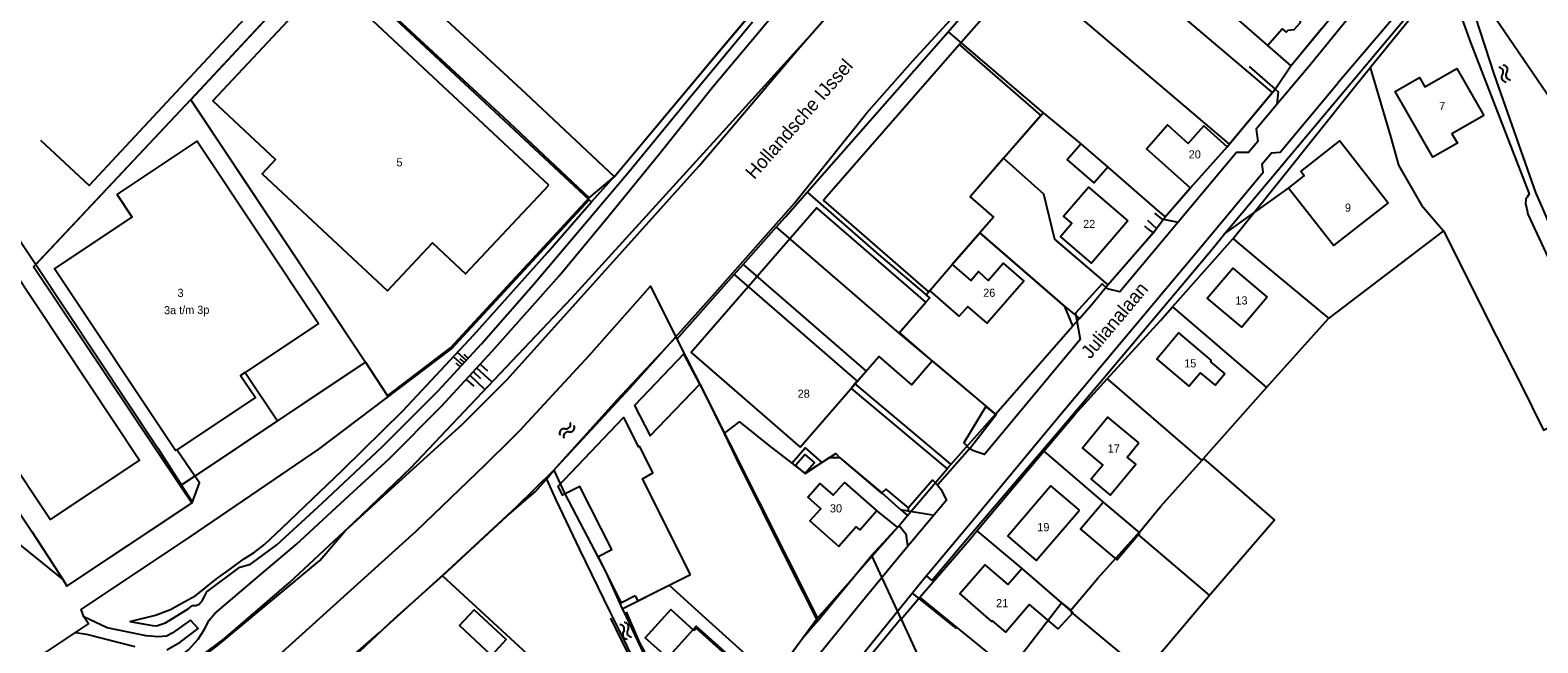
# Model space of a CAD drawing. Extents: x 123992 to 125854, y 449108 to 451911.
# Tile 50 of 175: x 124345 to 124623, y 450545 to 450658. Entities that reach past the tile are written whole.
import ezdxf
from ezdxf.enums import TextEntityAlignment as Align

# ---------------------------------------------------------------- set-up
doc = ezdxf.new("R2010")
doc.units = 0
for name, color, linetype in [('DEFAULT_113', 2, 'CONTINUOUS'), ('DEFAULT_117', 3, 'CONTINUOUS'), ('DEFAULT_118', 3, 'CONTINUOUS'), ('DEFAULT_21', 8, 'CONTINUOUS'), ('DEFAULT_22', 8, 'CONTINUOUS'), ('DEFAULT_4', 1, 'CONTINUOUS'), ('DEFAULT_48', 141, 'CONTINUOUS'), ('DEFAULT_6', 1, 'CONTINUOUS'), ('DEFAULT_66', 9, 'CONTINUOUS'), ('DEFAULT_80', 9, 'CONTINUOUS'), ('DEFAULT_87', 9, 'CONTINUOUS'), ('DEFAULT_99', 9, 'CONTINUOUS'), ('S04_TALUD', 9, 'CONTINUOUS'), ('S05_WATER', 141, 'CONTINUOUS')]:
    doc.layers.add(name, color=color, linetype=linetype)

msp = doc.modelspace()

# ---------------------------------------------------------------- linework, layer by layer
at = {"layer": 'DEFAULT_21'}
for points in [[(124314.149, 450500), (124327.017, 450508.153), (124347.433, 450521.167), (124357.284, 450527.822), (124362.387, 450531.239), (124379.708, 450544.24), (124398.683, 450559.988), (124403.359, 450565.548), (124413.91, 450575.125), (124424.934, 450585.179), (124433.17, 450593.376), (124446.315, 450608.027), (124468.521, 450632.724), (124473.493, 450638.583), (124487.167, 450654.725), (124504.869, 450674.995), (124517.718, 450689.406), (124533.173, 450706.205), (124542.356, 450716.884), (124544.489, 450719.266)], [(124534.381, 450680.072), (124537.068, 450677.631), (124552.452, 450664.816), (124574.21, 450646.337)], [(124374.852, 450645.019), (124399.813, 450671.828), (124399.935, 450671.955)], [(124399.935, 450671.955), (124432.507, 450641.786), (124448.302, 450626.923)], [(124448.302, 450626.923), (124452.937, 450630.76), (124472.269, 450653.889), (124486.372, 450670.742)], [(124514.449, 450657.533), (124520.637, 450664.698), (124526.187, 450670.906)], [(124526.187, 450670.906), (124547.472, 450652.798), (124566.279, 450636.788)], [(124637.962, 450593.095), (124622.791, 450627.895), (124621.68, 450631.042), (124615.19, 450649.62), (124610.792, 450662.978)], [(124574.21, 450646.337), (124574.731, 450646.964), (124577.625, 450651.22), (124583.309, 450658.139)], [(124488.488, 450627.957), (124511.343, 450653.936), (124514.449, 450657.533)], [(124514.449, 450657.533), (124530.726, 450643.618), (124531.974, 450642.586)], [(124592.242, 450650.913), (124596.063, 450638.002), (124597.505, 450632.906), (124601.706, 450625.57), (124605.771, 450620.834)], [(124346.276, 450614.58), (124374.852, 450645.019)], [(124374.852, 450645.019), (124407.101, 450596.612)], [(124566.279, 450636.788), (124574.21, 450646.337)], [(124524.684, 450634.188), (124531.575, 450642.103), (124531.974, 450642.586)], [(124531.974, 450642.586), (124538.914, 450636.846), (124543.876, 450632.56), (124552.992, 450624.628), (124554.461, 450623.421)], [(124554.461, 450623.421), (124559.119, 450628.751), (124565.886, 450636.323), (124566.279, 450636.788)], [(124524.684, 450634.188), (124518.525, 450627.114), (124522.843, 450623.355), (124520.296, 450620.43)], [(124524.684, 450634.188), (124532.056, 450627.647), (124534.075, 450619.258), (124543.883, 450610.851)], [(124335.682, 450630.524), (124346.276, 450614.58)], [(124482.788, 450621.495), (124484.463, 450623.381), (124488.488, 450627.957)], [(124488.488, 450627.957), (124501.624, 450616.464), (124510.446, 450609.001)], [(124407.101, 450596.612), (124411.137, 450590.406), (124422.768, 450599.208), (124448.302, 450626.923)], [(124476.675, 450614.609), (124482.788, 450621.495)], [(124482.788, 450621.495), (124505.393, 450601.926)], [(124543.883, 450610.851), (124552.466, 450620.682), (124552.857, 450621.27), (124554.461, 450623.421)], [(124510.446, 450609.001), (124515.234, 450614.615), (124520.296, 450620.43)], [(124520.296, 450620.43), (124535.976, 450606.872), (124538.668, 450604.631)], [(124555.821, 450606.767), (124566.987, 450619.419)], [(124605.771, 450620.834), (124584.612, 450604.709)], [(124605.771, 450620.834), (124615.564, 450601.317), (124620.044, 450592.507), (124624.223, 450584.046), (124638.668, 450591.447)], [(124311.812, 450616.157), (124345.588, 450565.323), (124351.349, 450556.464), (124352.003, 450555.263), (124375.135, 450570.626), (124375.183, 450570.762), (124373.145, 450573.928)], [(124346.276, 450614.58), (124368.771, 450580.727), (124373.145, 450573.928)], [(124475.016, 450612.74), (124476.675, 450614.609)], [(124476.675, 450614.609), (124499.34, 450594.942), (124497.698, 450593.056)], [(124464.452, 450600.845), (124475.016, 450612.74)], [(124475.016, 450612.74), (124497.698, 450593.056)], [(124538.668, 450604.631), (124540.908, 450607.166), (124543.883, 450610.851)], [(124505.393, 450601.926), (124510.367, 450607.649), (124511.067, 450608.476), (124510.446, 450609.001)], [(124543.8, 450593.519), (124553.604, 450604.303), (124555.821, 450606.767)], [(124555.821, 450606.767), (124573.168, 450591.927)], [(124523.197, 450586.972), (124537.464, 450603.268), (124538.668, 450604.631)], [(124441.801, 450576.65), (124453.501, 450589.693), (124464.277, 450601.192)], [(124505.393, 450601.926), (124523.197, 450586.972)], [(124373.145, 450573.928), (124407.101, 450596.612)], [(124497.285, 450592.582), (124496.568, 450591.747), (124514.281, 450576.909)], [(124497.698, 450593.056), (124497.285, 450592.582)], [(124497.285, 450592.582), (124514.499, 450578.123), (124514.985, 450577.714)], [(124532.095, 450580.144), (124537.792, 450586.91), (124543.8, 450593.519)], [(124543.8, 450593.519), (124561.224, 450578.475)], [(124473.163, 450583.404), (124475.994, 450585.574), (124481.373, 450581.251), (124485.64, 450577.946)], [(124514.985, 450577.714), (124523.197, 450586.972)], [(124485.64, 450577.946), (124488.104, 450580.804), (124491.183, 450578.077)], [(124519.752, 450565.483), (124532.095, 450580.144)], [(124532.095, 450580.144), (124543.036, 450570.785), (124549.65, 450565.196)], [(124485.64, 450577.946), (124488.094, 450576.044), (124491.183, 450578.077)], [(124491.183, 450578.077), (124493.736, 450579.756), (124494.449, 450579.031), (124502.219, 450572.361), (124502.287, 450572.437), (124505.761, 450569.333), (124506.98, 450568.274)], [(124514.281, 450576.909), (124514.499, 450577.166), (124514.985, 450577.714)], [(124561.538, 450578.825), (124574.622, 450567.443), (124562.65, 450553.55)], [(124421.277, 450557.175), (124433.109, 450568.169), (124438.417, 450572.713), (124440.433, 450575.02)], [(124440.433, 450575.02), (124441.801, 450576.65)], [(124440.433, 450575.02), (124442.221, 450571.051), (124446.528, 450562.015), (124452.117, 450550.559), (124453.728, 450547.339), (124461.659, 450531.141), (124465.562, 450522.978), (124467.676, 450518.985)], [(124441.801, 450576.65), (124443.816, 450572.307), (124451.341, 450557.832), (124454.391, 450551.097)], [(124506.98, 450568.274), (124514.281, 450576.909)], [(124500.367, 450560.926), (124505.424, 450566.434), (124506.98, 450568.274)], [(124509.278, 450553.255), (124518.375, 450563.846), (124519.752, 450565.483)], [(124519.752, 450565.483), (124528.054, 450558.523), (124535.367, 450552.205)], [(124549.367, 450564.855), (124562.65, 450553.55)], [(124405.957, 450543.195), (124412.458, 450549.343), (124421.277, 450557.175)], [(124421.277, 450557.175), (124442.341, 450537.723)], [(124454.391, 450551.097), (124463.056, 450555.461), (124469.736, 450549.342), (124482.146, 450538.192)], [(124505.785, 450549.166), (124509.278, 450553.255)], [(124525.775, 450539.796), (124509.278, 450553.255)], [(124562.65, 450553.55), (124550.605, 450539.255)], [(124454.391, 450551.097), (124454.541, 450550.767), (124458.369, 450542.705), (124460.331, 450539.357)], [(124505.76, 450549.221), (124499.988, 450542.247)], [(124537.071, 450550.861), (124537.168, 450550.484), (124550.605, 450539.255)], [(124480.802, 450536.441), (124468.042, 450547.905), (124460.331, 450539.357)], [(124490.414, 450548.79), (124487.675, 450545.659), (124483.471, 450539.918), (124482.146, 450538.192)]]:
    msp.add_lwpolyline(points, dxfattribs=at)
at = {"layer": 'DEFAULT_22'}
for points in [[(124592.242, 450650.913), (124600.152, 450660.614), (124607.915, 450670.317), (124610.792, 450662.978)], [(124566.987, 450619.419), (124575.596, 450630.075), (124589.479, 450647.525), (124592.059, 450650.689)], [(124592.059, 450650.689), (124592.242, 450650.913)], [(124584.612, 450604.709), (124572.428, 450614.839), (124566.987, 450619.419)], [(124434.069, 450582.527), (124435.547, 450583.987), (124448.293, 450597.809), (124459.593, 450610.624), (124464.277, 450601.192)], [(124573.168, 450591.927), (124581.8, 450601.599), (124584.612, 450604.709)], [(124464.277, 450601.192), (124464.452, 450600.845)], [(124464.452, 450600.845), (124469.539, 450590.786), (124473.163, 450583.404)], [(124561.538, 450578.825), (124570.697, 450589.158), (124573.168, 450591.927)], [(124473.163, 450583.404), (124475.407, 450578.834), (124485.102, 450559.295), (124490.414, 450548.79)], [(124362.624, 450520.071), (124377.977, 450531.902), (124389.116, 450540.743), (124416.419, 450565.442), (124429.196, 450577.714), (124434.069, 450582.527)], [(124549.65, 450565.196), (124553.647, 450570.021), (124561.224, 450578.475)], [(124561.224, 450578.475), (124561.538, 450578.825)], [(124537.071, 450550.861), (124542.073, 450556.754), (124549.367, 450564.855)], [(124549.367, 450564.855), (124549.65, 450565.196)], [(124490.414, 450548.79), (124493.102, 450552.149), (124500.367, 450560.926)], [(124500.367, 450560.926), (124505.76, 450549.221)], [(124525.775, 450539.796), (124535.367, 450552.205)], [(124535.367, 450552.205), (124537.071, 450550.861)], [(124505.76, 450549.221), (124505.785, 450549.166)], [(124505.785, 450549.166), (124512.411, 450534.846), (124515.042, 450529.48)]]:
    msp.add_lwpolyline(points, dxfattribs=at)
at = {"layer": 'DEFAULT_4'}
for points in [[(124392.606, 450674.48), (124395.648, 450671.648), (124356.112, 450629.186), (124347.226, 450637.471)], [(124573.337, 450654.975), (124576.041, 450658.069), (124576.764, 450657.438), (124577.131, 450657.858), (124578.271, 450657.944), (124579.398, 450659.233), (124579.181, 450660.332), (124579.835, 450661.079), (124579.457, 450661.41), (124583.632, 450666.187), (124578.008, 450671.102), (124567.995, 450659.645), (124573.337, 450654.975)], [(124440.841, 450629.259), (124400.079, 450667.42), (124378.918, 450644.817), (124390.485, 450633.988), (124388.02, 450631.355), (124411.101, 450609.747), (124419.416, 450618.628), (124425.53, 450612.905), (124440.841, 450629.259)], [(124491.693, 450626.698), (124516.517, 450655.212)], [(124516.517, 450655.212), (124531.575, 450642.103), (124518.525, 450627.114), (124522.843, 450623.355), (124520.296, 450620.43)], [(124613.22, 450642.107), (124607.335, 450638.714), (124608.332, 450636.986), (124603.838, 450634.395), (124596.858, 450646.501), (124601.344, 450649.088), (124602.351, 450647.364), (124608.226, 450650.757), (124613.22, 450642.107)], [(124559.103, 450628.765), (124550.999, 450635.97), (124554.883, 450640.338), (124558.71, 450636.935), (124561.576, 450640.159), (124565.889, 450636.324)], [(124372.278, 450580.416), (124372.055, 450580.268), (124349.758, 450613.789), (124364.078, 450623.315), (124361.282, 450627.52), (124376.043, 450637.34), (124398.414, 450603.711), (124384.863, 450594.697)], [(124565.889, 450636.324), (124559.135, 450628.737), (124559.103, 450628.765)], [(124577.21, 450628.684), (124580.107, 450630.948), (124579.472, 450631.76), (124586.673, 450637.389), (124595.585, 450625.99), (124585.488, 450618.096), (124577.21, 450628.684)], [(124547.579, 450622.655), (124540.914, 450614.871), (124535.183, 450619.777), (124537.262, 450622.206), (124535.732, 450623.516), (124540.318, 450628.872), (124547.579, 450622.655)], [(124510.367, 450607.649), (124490.276, 450625.082), (124467.072, 450598.343), (124487.163, 450580.909)], [(124511.114, 450609.791), (124510.922, 450609.57), (124491.501, 450626.477), (124491.693, 450626.698)], [(124520.296, 450620.43), (124515.234, 450614.615), (124518.65, 450611.64), (124520.085, 450613.289), (124521.837, 450611.645), (124524.625, 450614.847), (124528.431, 450611.534), (124521.676, 450603.775), (124518.103, 450606.886), (124516.528, 450605.077), (124511.114, 450609.791)], [(124573.279, 450608.582), (124568.577, 450603.017), (124562.217, 450608.391), (124566.919, 450613.956), (124573.279, 450608.582)], [(124511.552, 450596.817), (124505.514, 450602.056), (124510.367, 450607.649)], [(124565.483, 450594.417), (124563.728, 450592.333), (124561.005, 450594.626), (124558.92, 450592.15), (124552.916, 450597.207), (124556.932, 450601.974), (124562.97, 450596.888), (124562.796, 450596.68), (124565.483, 450594.417)], [(124487.163, 450580.909), (124501.663, 450597.619), (124507.701, 450592.379), (124511.552, 450596.817)], [(124384.863, 450594.697), (124384.051, 450594.157), (124386.768, 450590.054), (124372.278, 450580.416)], [(124549.628, 450581.687), (124543.919, 450586.412), (124539.222, 450580.735), (124543.003, 450577.606), (124540.83, 450574.979), (124544.337, 450572.078), (124549.056, 450577.783), (124547.478, 450579.088), (124549.628, 450581.687)], [(124501.295, 450569.154), (124498.231, 450565.684), (124497.506, 450566.223), (124494.313, 450562.608), (124488.996, 450567.305), (124490.972, 450569.543), (124488.576, 450571.659), (124490.834, 450574.215), (124493.275, 450572.059), (124495.348, 450574.407), (124501.295, 450569.154)], [(124538.653, 450569.316), (124533.419, 450573.791), (124525.454, 450564.477), (124530.689, 450560.001), (124538.653, 450569.316)], [(124501.295, 450569.154), (124501.368, 450569.09)], [(124529.479, 450551.869), (124525.084, 450546.801), (124522.66, 450548.903), (124522.54, 450548.764), (124516.624, 450553.893), (124521.252, 450559.231), (124525.487, 450555.561)], [(124525.487, 450555.561), (124528.054, 450558.523), (124537.456, 450550.37), (124534.717, 450547.411), (124529.479, 450551.869)], [(124467.62, 450547.072), (124463.326, 450550.934), (124458.647, 450545.73), (124462.974, 450541.841)], [(124467.62, 450547.072), (124468.065, 450547.482), (124476.317, 450540.068), (124470.837, 450533.97), (124462.573, 450541.395), (124462.974, 450541.841)]]:
    msp.add_lwpolyline(points, dxfattribs=at)
at = {"layer": 'DEFAULT_48'}
for points in [[(124350.682, 450500), (124351.603, 450500.65), (124366.336, 450511.198), (124379.674, 450521.174), (124388.516, 450528.218), (124397.591, 450536.223), (124409.605, 450546.669), (124422.172, 450558.078), (124434.996, 450569.949), (124441.742, 450576.576), (124455.818, 450591.794), (124471.516, 450609.382), (124486.083, 450625.843), (124499.508, 450642.573), (124507.891, 450652.132), (124519.171, 450664.41), (124533.958, 450680.992), (124561.655, 450710.721)], [(124625.672, 450644.837), (124615.37, 450660.002), (124611.448, 450665.665), (124610.057, 450664.515), (124607.886, 450663.638), (124610.727, 450655.549), (124621.56, 450627.662), (124621.205, 450627), (124620.948, 450626.658), (124620.914, 450625.819), (124621.142, 450624.842), (124621.348, 450623.884), (124636.67, 450590.859)]]:
    msp.add_lwpolyline(points, dxfattribs=at)
at = {"layer": 'DEFAULT_6'}
for points in [[(124543.876, 450632.56), (124541.387, 450629.679), (124536.426, 450633.965), (124538.914, 450636.846), (124543.876, 450632.56)], [(124332.252, 450628.459), (124365.439, 450578.513), (124348.92, 450567.537), (124315.243, 450618.222)], [(124468.672, 450592.546), (124465.761, 450598.118), (124456.647, 450588.594), (124459.541, 450583.002), (124468.672, 450592.546)], [(124456.773, 450553.469), (124454.243, 450552.195), (124449.942, 450560.737), (124452.471, 450562.011), (124446.6, 450573.671), (124443.402, 450572.061), (124442.572, 450573.708), (124454.653, 450586.373), (124457.409, 450580.901)], [(124466.995, 450557.444), (124458.109, 450575.089), (124460.057, 450576.154), (124457.614, 450581.004), (124457.409, 450580.901)], [(124488.066, 450576.027), (124489.849, 450578.098), (124488.124, 450579.584), (124486.341, 450577.512), (124488.066, 450576.027)], [(124549.818, 450565.055), (124545.645, 450560.116), (124538.863, 450565.846), (124543.036, 450570.785), (124549.818, 450565.055)], [(124457.244, 450552.534), (124466.995, 450557.444)], [(124456.773, 450553.469), (124457.244, 450552.534)], [(124432.997, 450545.41), (124430.298, 450542.505), (124424.378, 450548.002), (124427.076, 450550.908), (124432.997, 450545.41)]]:
    msp.add_lwpolyline(points, dxfattribs=at)
at = {"layer": 'DEFAULT_66'}
msp.add_lwpolyline([(124363.312, 450532.355), (124381.003, 450545.581), (124392.98, 450555.867), (124404.989, 450567.052), (124415.407, 450577.126), (124445.092, 450608.452), (124471.24, 450637.193), (124497.881, 450666.678), (124524.484, 450696.102), (124533.302, 450706.355)], dxfattribs=at)
at = {"layer": 'DEFAULT_80'}
for points in [[(124516.517, 450655.212), (124528.671, 450669.083), (124533.788, 450674.315)], [(124565.889, 450636.324), (124574.726, 450646.958)], [(124372.936, 450573.788), (124345.884, 450614.162), (124374.852, 450645.019), (124374.878, 450644.98)], [(124374.878, 450644.98), (124407.101, 450596.612)], [(124552.992, 450624.628), (124554.461, 450623.421), (124559.103, 450628.765)], [(124565.427, 450620.235), (124577.21, 450628.684)], [(124523.207, 450586.983), (124537.464, 450603.268), (124535.976, 450606.872), (124520.296, 450620.43)], [(124534.341, 450619.025), (124543.883, 450610.851), (124552.249, 450620.433)], [(124511.481, 450556.293), (124518.711, 450564.902), (124534.421, 450583.386), (124542.96, 450593.443), (124563.104, 450617.457)], [(124407.101, 450596.612), (124390.823, 450585.738)], [(124511.552, 450596.817), (124522.496, 450587.561)], [(124468.672, 450592.546), (124490.363, 450549.353)], [(124390.823, 450585.738), (124375.607, 450575.573)], [(124488.066, 450576.027), (124492.61, 450579.016), (124494.449, 450579.031), (124502.238, 450572.481)], [(124375.607, 450575.573), (124372.936, 450573.788)], [(124507.117, 450569.744), (124511.555, 450574.913)], [(124375.079, 450570.589), (124372.936, 450573.788)], [(124455.09, 450550.526), (124457.57, 450544.815), (124465.987, 450529.48), (124469.184, 450521.428)], [(124490.363, 450549.353), (124483.732, 450540.35)]]:
    msp.add_lwpolyline(points, dxfattribs=at)
at = {"layer": 'DEFAULT_87'}
for points in [[(124360.316, 450530.244), (124368.001, 450538.765), (124371.56, 450541.37), (124373.111, 450542.501), (124374.462, 450543.512), (124376.226, 450545.484), (124377.313, 450547.191), (124378.224, 450548.976), (124379.274, 450550.223), (124386.741, 450556.575), (124394.269, 450562.948), (124403.3, 450571.291), (124411.44, 450578.747), (124421.08, 450588.453), (124430.397, 450598.637), (124442.744, 450612.5), (124451.894, 450623.56), (124461.122, 450634.922), (124471.061, 450647.287), (124482.272, 450660.721)], [(124363.61, 450548.778), (124367.795, 450548.013), (124368.575, 450547.959), (124370.21, 450548.492), (124372.3, 450549.788), (124374.389, 450551.102), (124375.164, 450551.688), (124375.783, 450551.693), (124376.421, 450551.918), (124376.995, 450552.661), (124377.429, 450553.464), (124377.823, 450554.206), (124383.885, 450558.75), (124385.88, 450559.344), (124386.993, 450560.113), (124390.75, 450562.9), (124399.107, 450570.578), (124410.202, 450581.034), (124420.438, 450591.305), (124428.427, 450599.979), (124438.017, 450610.923), (124446.833, 450621.322), (124455.609, 450631.72), (124466.858, 450645.415), (124478.384, 450659.372)]]:
    msp.add_lwpolyline(points, dxfattribs=at)
at = {"layer": 'DEFAULT_99'}
for points in [[(124565.427, 450620.235), (124608.808, 450672.114), (124623.651, 450678.57), (124625.369, 450680.364), (124634.016, 450689.342), (124647.776, 450704.135), (124649.902, 450705.731), (124651.597, 450706.344), (124653.473, 450706.699), (124654.773, 450706.809), (124655.853, 450706.778), (124656.897, 450706.166), (124658.052, 450705.206)], [(124614.323, 450680.992), (124586.242, 450647.99)], [(124448.294, 450626.546), (124399.813, 450671.828), (124374.878, 450644.98)], [(124486.37, 450670.743), (124472.269, 450653.889), (124452.956, 450630.783), (124452.916, 450630.82)], [(124573.337, 450654.975), (124577.625, 450651.22), (124588.078, 450663.945), (124583.844, 450667.585)], [(124594.263, 450667.521), (124581.309, 450651.563)], [(124418.742, 450662.714), (124436.602, 450646.172), (124452.916, 450630.82)], [(124569.968, 450651.121), (124574.726, 450646.958)], [(124581.309, 450651.563), (124575.059, 450644.108)], [(124510.428, 450557.172), (124510.852, 450557.696), (124518.78, 450567.165), (124533.958, 450585.447), (124561.574, 450618.485), (124572.555, 450631.626), (124572.368, 450633.185), (124574.068, 450635.226), (124575.666, 450635.353), (124586.242, 450647.99)], [(124574.726, 450646.958), (124575.292, 450646.462), (124575.059, 450644.108)], [(124575.059, 450644.108), (124571.262, 450639.58), (124571.571, 450637.309), (124569.855, 450635.29), (124567.645, 450635.264), (124556.887, 450622.409)], [(124452.916, 450630.82), (124448.723, 450626.145)], [(124355.147, 450549.611), (124354.685, 450550.95), (124374.754, 450564.377), (124398.48, 450580.514), (124422.937, 450599.022), (124448.294, 450626.546)], [(124363.61, 450548.778), (124368.36, 450549.935), (124371.151, 450550.977), (124373.081, 450552.09), (124375.769, 450553.53), (124379.584, 450556.638), (124382.208, 450558.477), (124384.593, 450560.273), (124386.523, 450561.507), (124388.471, 450562.941), (124391.725, 450566.003), (124402.818, 450576.661), (124413.949, 450587.637), (124427.034, 450601.626), (124440.59, 450616.837), (124448.723, 450626.145)], [(124448.723, 450626.145), (124448.294, 450626.546)], [(124556.887, 450622.409), (124556.253, 450621.652), (124546.131, 450609.577), (124543.859, 450610.092), (124542.872, 450611.037), (124537.969, 450605.6), (124538.824, 450600.78), (124521.167, 450579.546), (124519.114, 450580.202), (124518.434, 450580.584), (124512.505, 450573.903), (124513.098, 450573.18), (124514.142, 450571.163), (124506.155, 450561.594), (124498.365, 450552.119), (124490.708, 450542.692), (124481.309, 450530.511), (124476.797, 450524.424), (124471.613, 450517.094), (124459.145, 450500)], [(124550.654, 450621.733), (124551.359, 450621.098), (124552.249, 450620.433)], [(124552.249, 450620.433), (124552.284, 450620.407), (124552.857, 450621.27), (124551.246, 450622.716)], [(124552.476, 450624.064), (124553.804, 450623.016), (124556.887, 450622.409)], [(124563.104, 450617.457), (124565.427, 450620.235)], [(124308.043, 450613.889), (124339.702, 450565.843), (124351.349, 450556.464), (124352.003, 450555.263), (124375.079, 450570.589)], [(124384.863, 450594.697), (124390.823, 450585.738)], [(124522.496, 450587.561), (124521.406, 450588.437), (124517.38, 450581.712), (124518.434, 450580.584)], [(124518.434, 450580.584), (124523.293, 450586.92), (124523.207, 450586.983)], [(124523.207, 450586.983), (124522.496, 450587.561)], [(124375.607, 450575.573), (124372.278, 450580.416)], [(124323.805, 450578.649), (124323.992, 450578.368), (124334.187, 450563.287), (124337.159, 450553.981), (124338.559, 450548.798), (124339.231, 450547.265), (124344.222, 450540.433), (124353.631, 450546.739)], [(124375.079, 450570.589), (124375.135, 450570.626), (124376.446, 450574.352), (124375.607, 450575.573)], [(124512.505, 450573.903), (124511.555, 450574.913)], [(124502.238, 450572.481), (124502.992, 450573.186), (124507.117, 450569.744)], [(124507.103, 450569.109), (124505.761, 450569.333), (124502.238, 450572.481)], [(124501.368, 450569.09), (124505.115, 450566.081)], [(124507.117, 450569.744), (124507.103, 450569.109)], [(124511.604, 450568.357), (124507.103, 450569.109)], [(124490.363, 450549.353), (124505.115, 450566.081)], [(124505.115, 450566.081), (124505.424, 450566.434), (124506.695, 450564.925), (124506.947, 450562.797)], [(124507.854, 450553.993), (124510.428, 450557.172)], [(124510.428, 450557.172), (124511.481, 450556.293)], [(124494.792, 450537.859), (124507.854, 450553.993)], [(124507.854, 450553.993), (124515.948, 450547.483)], [(124353.631, 450546.739), (124356.016, 450548.338), (124355.147, 450549.611)], [(124370.469, 450543.519), (124372.897, 450544.937), (124376.197, 450547.461), (124374.825, 450548.968), (124371.445, 450546.583), (124370.389, 450546.056), (124368.851, 450545.924), (124366.63, 450546.126), (124359.481, 450547.607), (124355.147, 450549.611)], [(124469.184, 450521.428), (124468.276, 450520.528), (124467.102, 450519.9), (124466.419, 450520.234), (124465.807, 450521.767), (124459.893, 450534.045), (124454.368, 450545.049), (124452.276, 450549.348)], [(124353.631, 450546.739), (124355.632, 450546.397), (124364.539, 450544.127)]]:
    msp.add_lwpolyline(points, dxfattribs=at)
at = {"layer": 'S04_TALUD'}
for p, q in [((124423.322, 450597.582), (124424.883, 450596.147)), ((124423.744, 450596.474), (124424.524, 450595.757)), ((124424.04, 450598.362), (124425.601, 450596.927)), ((124424.462, 450597.255), (124425.242, 450596.537)), ((124425.179, 450598.035), (124425.96, 450597.317)), ((124429.086, 450591.573), (124426.34, 450594.106)), ((124428.346, 450593.526), (124426.973, 450594.792)), ((124430.352, 450592.946), (124427.606, 450595.478)), ((124429.612, 450594.899), (124428.239, 450596.165)), ((124427.08, 450592.153), (124425.707, 450593.419))]:
    msp.add_line(p, q, dxfattribs=at)
at = {"layer": 'S05_WATER'}
for points in [[(124616.633, 450649.619), (124616.728, 450649.795), (124616.78, 450649.987), (124616.786, 450650.187), (124616.745, 450650.382), (124616.659, 450650.562), (124616.534, 450650.718), (124616.376, 450650.84), (124616.194, 450650.922), (124615.998, 450650.959), (124615.961, 450650.961)], [(124616.633, 450649.619), (124616.537, 450649.444), (124616.485, 450649.252), (124616.48, 450649.052), (124616.521, 450648.857), (124616.606, 450648.677), (124616.731, 450648.521), (124616.889, 450648.399), (124617.071, 450648.317), (124617.267, 450648.28), (124617.305, 450648.278)], [(124617.437, 450650.023), (124617.533, 450650.198), (124617.585, 450650.39), (124617.59, 450650.59), (124617.549, 450650.785), (124617.464, 450650.965), (124617.339, 450651.121), (124617.181, 450651.243), (124616.999, 450651.325), (124616.803, 450651.362), (124616.765, 450651.364)], [(124617.437, 450650.023), (124617.342, 450649.847), (124617.29, 450649.655), (124617.284, 450649.455), (124617.325, 450649.26), (124617.411, 450649.08), (124617.536, 450648.924), (124617.694, 450648.802), (124617.876, 450648.72), (124618.072, 450648.683), (124618.109, 450648.681)], [(124443.868, 450584.3), (124444.067, 450584.284), (124444.264, 450584.316), (124444.449, 450584.392), (124444.61, 450584.509), (124444.74, 450584.661), (124444.83, 450584.839), (124444.877, 450585.033), (124444.877, 450585.232), (124444.831, 450585.427), (124444.817, 450585.461)], [(124443.868, 450584.3), (124443.67, 450584.315), (124443.473, 450584.284), (124443.288, 450584.207), (124443.127, 450584.09), (124442.997, 450583.938), (124442.907, 450583.76), (124442.86, 450583.566), (124442.86, 450583.367), (124442.906, 450583.173), (124442.92, 450583.138)], [(124444.566, 450583.73), (124444.367, 450583.746), (124444.17, 450583.714), (124443.985, 450583.638), (124443.824, 450583.521), (124443.694, 450583.369), (124443.604, 450583.191), (124443.557, 450582.997), (124443.557, 450582.798), (124443.603, 450582.603), (124443.617, 450582.569)], [(124444.566, 450583.73), (124444.764, 450583.715), (124444.961, 450583.746), (124445.146, 450583.823), (124445.307, 450583.94), (124445.437, 450584.092), (124445.527, 450584.27), (124445.574, 450584.464), (124445.574, 450584.663), (124445.528, 450584.857), (124445.514, 450584.892)], [(124454.627, 450546.827), (124454.721, 450547.003), (124454.772, 450547.196), (124454.776, 450547.396), (124454.733, 450547.591), (124454.646, 450547.77), (124454.52, 450547.925), (124454.361, 450548.045), (124454.178, 450548.126), (124453.982, 450548.161), (124453.945, 450548.163)], [(124454.627, 450546.827), (124454.533, 450546.651), (124454.483, 450546.458), (124454.479, 450546.259), (124454.522, 450546.064), (124454.608, 450545.884), (124454.735, 450545.73), (124454.894, 450545.609), (124455.076, 450545.529), (124455.273, 450545.493), (124455.31, 450545.492)], [(124455.429, 450547.237), (124455.523, 450547.413), (124455.573, 450547.606), (124455.577, 450547.805), (124455.534, 450548), (124455.448, 450548.18), (124455.321, 450548.334), (124455.162, 450548.455), (124454.98, 450548.535), (124454.783, 450548.571), (124454.746, 450548.572)], [(124455.429, 450547.237), (124455.335, 450547.061), (124455.284, 450546.868), (124455.28, 450546.668), (124455.323, 450546.473), (124455.41, 450546.294), (124455.536, 450546.139), (124455.695, 450546.019), (124455.878, 450545.938), (124456.074, 450545.903), (124456.111, 450545.901)]]:
    msp.add_lwpolyline(points, dxfattribs=at)

# ---------------------------------------------------------------- texts
at = {"layer": 'DEFAULT_113'}
for s, p in [('7', (124605.531, 450643.841)), ('20', (124559.925, 450634.918)), ('5', (124413.323, 450633.459)), ('9', (124588.159, 450625.1)), ('22', (124540.464, 450622.082)), ('3', (124372.985, 450609.372)), ('26', (124522.039, 450609.391)), ('13', (124568.536, 450607.973)), ('15', (124559.09, 450596.373)), ('28', (124487.845, 450590.779)), ('17', (124545.004, 450580.665)), ('30', (124493.799, 450569.618)), ('19', (124532.019, 450566.156)), ('21', (124524.423, 450552.139))]:
    msp.add_text(s, height=1.5, dxfattribs=at).set_placement(p, align=Align.MIDDLE_CENTER)
msp.add_text('3a t/m 3p', height=1.5, rotation=0.63023, dxfattribs=at).set_placement((124374.11, 450606.218), align=Align.MIDDLE_CENTER)
at = {"layer": 'DEFAULT_117'}
msp.add_text('Julianalaan', height=2.5, rotation=50.06975, dxfattribs=at).set_placement((124545.124, 450604.32), align=Align.MIDDLE_CENTER)
at = {"layer": 'DEFAULT_118'}
msp.add_text('Hollandsche IJssel', height=2.5, rotation=48.77095, dxfattribs=at).set_placement((124486.985, 450641.458), align=Align.MIDDLE_CENTER)

doc.saveas('drawing.dxf')
